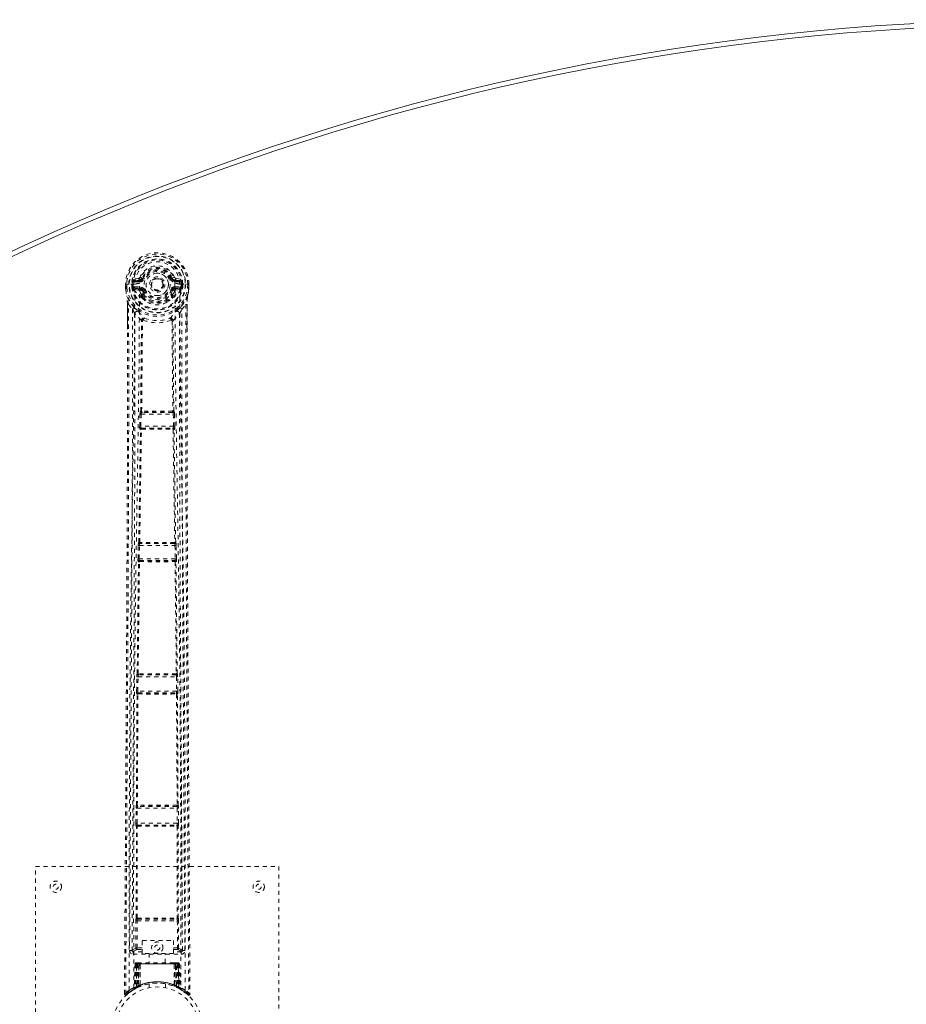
# Model space of a CAD drawing. Header units: inches. Extents: x 0.8 to 85.7, y 21.3 to 60.
# Tile 3 of 6: x 17.8 to 39.7, y 35.7 to 60. Entities that reach past the tile are written whole.
import ezdxf

# ---------------------------------------------------------------- set-up
doc = ezdxf.new("R2010")
doc.units = ezdxf.units.IN
doc.header["$MEASUREMENT"] = 0
doc.linetypes.add('SLD-Dashed', pattern=[0.075, 0.05, -0.025])
doc.linetypes.add('SLD-Solid', pattern=[0])

msp = doc.modelspace()

# ---------------------------------------------------------------- linework, layer by layer
at = {"color": 7, "linetype": 'SLD-Dashed', "lineweight": 0}
for p, q in [((20.45, 53.438), (20.451, 53.36)), ((20.454, 53.438), (20.45, 53.438)), ((20.451, 53.438), (20.452, 53.359)), ((20.507, 53.438), (20.454, 53.438)), ((20.48, 53.438), (20.48, 53.36)), ((20.53, 53.438), (20.507, 53.438)), ((20.676, 53.438), (20.53, 53.438)), ((20.602, 53.365), (20.601, 53.438)), ((20.636, 53.438), (20.631, 53.438)), ((20.631, 53.438), (20.631, 53.366)), ((20.637, 53.361), (20.636, 53.438)), ((20.773, 53.584), (20.654, 53.561)), ((20.676, 53.438), (20.676, 53.438)), ((20.685, 53.524), (20.801, 53.545)), ((20.685, 53.524), (20.685, 53.494)), ((20.801, 53.524), (20.685, 53.524)), ((20.801, 53.494), (20.685, 53.494)), ((20.801, 53.545), (20.801, 53.524)), ((20.801, 53.494), (20.801, 53.524)), ((20.861, 53.588), (20.883, 53.579)), ((21.386, 53.443), (21.386, 53.433)), ((21.386, 53.433), (21.386, 53.419)), ((21.577, 53.579), (21.599, 53.588)), ((21.653, 53.611), (21.599, 53.588)), ((21.599, 53.588), (21.602, 53.582)), ((21.659, 53.545), (21.775, 53.524)), ((21.659, 53.545), (21.659, 53.524)), ((21.775, 53.524), (21.659, 53.524)), ((21.659, 53.494), (21.659, 53.524)), ((21.775, 53.494), (21.659, 53.494)), ((21.805, 53.561), (21.686, 53.584)), ((21.775, 53.494), (21.775, 53.524)), ((21.784, 53.438), (21.784, 53.438)), ((21.784, 53.438), (21.952, 53.438)), ((21.823, 53.438), (21.829, 53.438)), ((21.823, 53.361), (21.823, 53.438)), ((21.823, 53.438), (21.823, 53.438)), ((21.828, 53.366), (21.829, 53.438)), ((21.858, 53.438), (21.858, 53.365)), ((21.952, 53.438), (22.005, 53.438)), ((21.979, 53.36), (21.98, 53.438)), ((22.009, 53.438), (22.005, 53.438)), ((22.007, 53.359), (22.008, 53.438)), ((22.009, 53.438), (22.009, 53.36)), ((20.451, 53.36), (20.451, 53.36)), ((20.452, 53.313), (20.452, 53.309)), ((20.631, 53.366), (20.602, 53.364)), ((20.602, 53.364), (20.602, 53.365)), ((20.632, 53.365), (20.637, 53.346)), ((20.637, 53.346), (20.637, 53.361)), ((20.643, 53.323), (20.646, 53.32)), ((20.646, 53.32), (20.656, 53.309)), ((20.772, 53.288), (20.656, 53.309)), ((20.672, 53.372), (20.672, 53.342)), ((20.672, 53.372), (20.801, 53.372)), ((20.801, 53.318), (20.672, 53.342)), ((20.672, 53.342), (20.801, 53.342)), ((20.801, 53.372), (20.801, 53.342)), ((20.801, 53.318), (20.801, 53.342)), ((20.843, 53.135), (20.843, 53.173)), ((20.856, 53.277), (20.844, 53.296)), ((20.883, 53.288), (20.856, 53.277)), ((20.856, 53.277), (20.897, 53.19)), ((20.867, 53.176), (20.867, 53.137)), ((21.563, 53.19), (21.604, 53.277)), ((21.604, 53.277), (21.577, 53.288)), ((21.593, 53.137), (21.593, 53.176)), ((21.616, 53.173), (21.66, 53.266)), ((21.616, 53.135), (21.616, 53.173)), ((21.659, 53.372), (21.659, 53.342)), ((21.659, 53.372), (21.788, 53.372)), ((21.788, 53.342), (21.659, 53.318)), ((21.659, 53.318), (21.659, 53.342)), ((21.659, 53.342), (21.788, 53.342)), ((21.688, 53.288), (21.804, 53.309)), ((21.788, 53.342), (21.788, 53.372)), ((21.814, 53.32), (21.804, 53.309)), ((21.804, 53.309), (21.804, 53.309)), ((21.804, 53.309), (21.804, 53.309)), ((21.814, 53.32), (21.816, 53.323)), ((21.814, 53.32), (21.814, 53.32)), ((21.828, 53.365), (21.822, 53.346)), ((21.822, 53.346), (21.823, 53.361)), ((21.828, 53.365), (21.824, 53.339)), ((21.858, 53.364), (21.828, 53.366)), ((21.858, 53.365), (21.858, 53.364)), ((22.008, 53.313), (22.008, 53.309)), ((22.009, 53.36), (22.009, 53.36)), ((20.483, 53.136), (20.48, 53.154)), ((20.494, 52.332), (20.494, 52.94)), ((20.523, 52.939), (20.62, 52.824)), ((20.86, 53.091), (20.848, 53.11)), ((21.612, 53.11), (21.6, 53.091)), ((21.84, 52.824), (21.936, 52.939)), ((21.966, 52.94), (21.966, 52.366)), ((20.822, 50.309), (20.842, 52.528)), ((20.838, 52.546), (20.838, 52.546)), ((20.846, 50.311), (20.866, 52.531)), ((20.866, 52.532), (20.866, 52.531)), ((21.594, 52.531), (21.594, 52.532)), ((21.594, 52.531), (21.614, 50.311)), ((21.637, 50.309), (21.617, 52.528)), ((21.621, 52.546), (21.621, 52.546)), ((20.805, 50.232), (20.807, 50.26)), ((20.818, 50.307), (20.822, 50.309)), ((20.848, 50.277), (20.852, 50.278)), ((21.612, 50.277), (20.848, 50.277)), ((21.608, 50.306), (21.608, 50.306)), ((21.608, 50.278), (21.612, 50.277)), ((21.641, 50.307), (21.637, 50.309)), ((21.655, 50.232), (21.653, 50.26)), ((20.797, 49.938), (20.805, 50.232)), ((20.827, 49.937), (20.835, 50.232)), ((20.835, 50.232), (21.625, 50.232)), ((21.625, 50.232), (21.633, 49.937)), ((21.663, 49.938), (21.655, 50.232)), ((20.816, 49.859), (20.805, 49.863)), ((21.633, 49.937), (20.827, 49.937)), ((20.846, 49.888), (20.835, 49.892)), ((20.835, 49.892), (21.624, 49.892)), ((21.624, 49.892), (21.614, 49.888)), ((21.615, 49.866), (21.615, 49.866)), ((21.643, 49.859), (21.654, 49.863)), ((20.756, 46.671), (20.763, 46.999)), ((20.773, 47.074), (20.775, 47.075)), ((20.786, 46.671), (20.793, 46.998)), ((20.793, 46.998), (21.667, 46.998)), ((20.803, 47.043), (20.805, 47.044)), ((21.657, 47.043), (20.803, 47.043)), ((21.655, 47.044), (21.657, 47.043)), ((21.667, 46.998), (21.674, 46.671)), ((21.687, 47.074), (21.684, 47.075)), ((21.704, 46.671), (21.696, 46.999)), ((21.674, 46.671), (20.786, 46.671)), ((20.798, 46.623), (20.792, 46.626)), ((20.792, 46.626), (21.668, 46.626)), ((21.668, 46.626), (21.661, 46.623)), ((20.736, 43.837), (20.768, 46.593)), ((20.759, 43.838), (20.791, 46.595)), ((20.768, 46.593), (20.762, 46.597)), ((21.669, 46.595), (21.701, 43.838)), ((21.691, 46.593), (21.698, 46.597)), ((21.723, 43.837), (21.691, 46.593)), ((20.722, 43.409), (20.727, 43.761)), ((20.735, 43.836), (20.736, 43.837)), ((20.751, 43.408), (20.757, 43.761)), ((20.757, 43.761), (21.703, 43.761)), ((20.765, 43.806), (20.766, 43.806)), ((21.695, 43.806), (20.765, 43.806)), ((20.771, 43.807), (20.771, 43.807)), ((21.689, 43.807), (21.689, 43.807)), ((21.693, 43.806), (21.695, 43.806)), ((21.703, 43.761), (21.708, 43.408)), ((21.725, 43.836), (21.723, 43.837)), ((21.738, 43.409), (21.733, 43.761)), ((20.717, 40.596), (20.732, 43.331)), ((20.732, 43.331), (20.728, 43.334)), ((20.739, 40.597), (20.754, 43.333)), ((21.708, 43.408), (20.751, 43.408)), ((20.762, 43.361), (20.757, 43.363)), ((20.757, 43.363), (21.702, 43.363)), ((20.766, 43.361), (20.766, 43.361)), ((21.694, 43.361), (21.694, 43.361)), ((21.702, 43.363), (21.698, 43.361)), ((21.705, 43.333), (21.721, 40.597)), ((21.727, 43.331), (21.732, 43.334)), ((21.742, 40.596), (21.727, 43.331)), ((20.716, 40.595), (20.717, 40.596)), ((20.745, 40.565), (20.747, 40.565)), ((21.714, 40.565), (20.745, 40.565)), ((20.751, 40.566), (20.751, 40.566)), ((21.708, 40.566), (21.708, 40.566)), ((21.713, 40.565), (21.714, 40.565)), ((21.744, 40.595), (21.742, 40.596)), ((20.705, 40.149), (20.708, 40.52)), ((20.735, 40.149), (20.737, 40.52)), ((20.737, 40.52), (21.722, 40.52)), ((21.722, 40.52), (21.725, 40.149)), ((21.755, 40.149), (21.752, 40.52)), ((20.716, 40.073), (20.712, 40.074)), ((20.714, 37.816), (20.716, 40.073)), ((21.725, 40.149), (20.735, 40.149)), ((20.736, 37.817), (20.737, 40.073)), ((20.746, 40.102), (20.742, 40.104)), ((20.742, 40.104), (21.718, 40.104)), ((20.75, 40.102), (20.749, 40.102)), ((21.71, 40.102), (21.71, 40.102)), ((21.718, 40.104), (21.714, 40.102)), ((21.722, 40.073), (21.724, 37.817)), ((21.744, 40.073), (21.748, 40.074)), ((21.746, 37.816), (21.744, 40.073)), ((18.23, 39.084), (24.23, 39.084)), ((18.23, 31.084), (18.23, 39.084)), ((24.23, 39.084), (24.23, 31.084)), ((20.703, 37.081), (20.705, 37.741)), ((20.713, 37.816), (20.714, 37.816)), ((20.733, 37.081), (20.735, 37.741)), ((20.735, 37.741), (21.725, 37.741)), ((20.743, 37.786), (20.743, 37.786)), ((20.743, 37.786), (21.717, 37.786)), ((21.716, 37.786), (21.717, 37.786)), ((21.725, 37.741), (21.727, 37.081)), ((21.746, 37.816), (21.746, 37.816)), ((21.756, 37.081), (21.755, 37.741)), ((20.862, 37.256), (21.631, 37.256)), ((20.862, 36.942), (20.862, 37.256)), ((21.631, 37.256), (21.631, 36.942)), ((20.549, 37.009), (20.609, 37.009)), ((20.609, 37.009), (20.611, 36.998)), ((20.61, 37.013), (20.61, 37.011)), ((20.61, 37.008), (20.611, 36.998)), ((20.639, 36.979), (20.639, 36.919)), ((20.862, 36.979), (20.639, 36.979)), ((20.639, 36.919), (21.82, 36.919)), ((20.731, 37.036), (20.862, 37.036)), ((20.862, 37.081), (20.733, 37.081)), ((21.631, 36.942), (20.862, 36.942)), ((21.035, 36.942), (21.035, 36.709)), ((21.425, 36.709), (21.425, 36.942)), ((21.631, 37.081), (21.727, 37.081)), ((21.631, 37.036), (21.728, 37.036)), ((21.82, 36.979), (21.631, 36.979)), ((21.82, 36.919), (21.82, 36.979)), ((21.848, 36.998), (21.85, 37.009)), ((21.848, 36.998), (21.849, 37.008)), ((21.85, 37.011), (21.85, 37.013)), ((21.85, 37.009), (21.91, 37.009)), ((20.683, 36.68), (20.662, 36.074)), ((20.696, 36.68), (20.676, 36.083)), ((20.696, 36.68), (20.683, 36.68)), ((20.683, 36.68), (20.722, 36.68)), ((20.715, 36.68), (20.694, 36.093)), ((20.715, 36.684), (20.695, 36.09)), ((20.782, 36.68), (20.715, 36.68)), ((20.721, 36.123), (20.722, 36.68)), ((20.722, 36.68), (21.738, 36.68)), ((20.736, 36.709), (20.726, 36.709)), ((20.736, 36.68), (20.735, 36.13)), ((21.724, 36.68), (20.736, 36.68)), ((20.799, 36.709), (20.745, 36.709)), ((20.754, 36.68), (20.754, 36.138)), ((20.754, 36.68), (21.706, 36.68)), ((20.763, 36.129), (20.782, 36.68)), ((20.783, 36.68), (20.764, 36.129)), ((20.782, 36.68), (20.783, 36.68)), ((20.805, 36.156), (20.81, 36.68)), ((20.813, 36.68), (20.809, 36.159)), ((20.813, 36.68), (20.81, 36.68)), ((20.82, 36.709), (20.813, 36.709)), ((21.646, 36.68), (20.813, 36.68)), ((21.639, 36.709), (20.821, 36.709)), ((21.647, 36.709), (21.64, 36.709)), ((21.651, 36.159), (21.646, 36.68)), ((21.649, 36.68), (21.646, 36.68)), ((21.649, 36.68), (21.655, 36.156)), ((21.715, 36.709), (21.661, 36.709)), ((21.696, 36.129), (21.677, 36.68)), ((21.677, 36.68), (21.678, 36.68)), ((21.678, 36.68), (21.697, 36.129)), ((21.745, 36.68), (21.678, 36.68)), ((21.706, 36.138), (21.706, 36.68)), ((21.733, 36.709), (21.724, 36.709)), ((21.724, 36.68), (21.725, 36.13)), ((21.724, 36.68), (21.763, 36.68)), ((21.738, 36.68), (21.738, 36.123)), ((21.765, 36.09), (21.744, 36.684)), ((21.745, 36.68), (21.765, 36.093)), ((21.763, 36.68), (21.784, 36.083)), ((21.777, 36.68), (21.763, 36.68)), ((21.777, 36.68), (21.798, 36.074)), ((21.03, 36.192), (21.03, 36.095)), ((21.43, 36.095), (21.43, 36.192)), ((20.423, 35.943), (20.453, 35.942)), ((20.577, 36.003), (20.473, 35.92)), ((20.562, 35.993), (20.581, 36.008)), ((20.686, 36.071), (20.583, 36.008)), ((20.647, 36.05), (20.661, 36.058)), ((20.662, 36.074), (20.676, 36.083)), ((20.679, 36.068), (20.746, 36.103)), ((20.694, 36.093), (20.763, 36.129)), ((20.734, 36.097), (20.721, 36.123)), ((20.746, 36.103), (20.747, 36.103)), ((20.749, 36.104), (20.747, 36.103)), ((20.766, 36.112), (20.754, 36.138)), ((20.764, 36.129), (20.763, 36.129)), ((20.795, 36.123), (20.764, 36.109)), ((20.805, 36.156), (20.809, 36.159)), ((21.647, 36.132), (21.653, 36.13)), ((21.651, 36.159), (21.655, 36.156)), ((21.706, 36.138), (21.694, 36.112)), ((21.697, 36.129), (21.696, 36.129)), ((21.697, 36.129), (21.765, 36.093)), ((21.711, 36.104), (21.712, 36.103)), ((21.713, 36.103), (21.714, 36.103)), ((21.714, 36.103), (21.781, 36.068)), ((21.723, 36.098), (21.726, 36.097)), ((21.784, 36.083), (21.798, 36.074)), ((21.793, 36.062), (21.806, 36.054)), ((21.799, 36.058), (21.812, 36.05))]:
    msp.add_line(p, q, dxfattribs=at)
at = {"color": 7, "linetype": 'SLD-Dashed', "lineweight": 0, "flags": 128}
for points in [[(21.667, 53.455), (21.66, 53.535), (21.636, 53.612), (21.595, 53.682), (21.539, 53.744), (21.472, 53.793), (21.396, 53.83), (21.315, 53.852), (21.23, 53.859), (21.145, 53.852), (21.063, 53.83), (20.987, 53.793), (20.92, 53.744), (20.865, 53.682), (20.824, 53.612), (20.799, 53.535), (20.793, 53.455)], [(20.45, 53.438), (20.45, 53.438), (20.451, 53.438), (20.453, 53.438), (20.457, 53.438), (20.462, 53.438), (20.467, 53.438), (20.473, 53.438), (20.48, 53.438)], [(20.542, 36.036), (20.539, 38.479), (20.543, 40.921), (20.557, 43.361), (20.583, 45.8), (20.611, 47.713), (20.641, 49.625), (20.666, 51.533), (20.676, 53.438)], [(20.685, 53.494), (20.661, 53.499), (20.642, 53.512)], [(20.651, 36.092), (20.648, 38.529), (20.653, 40.966), (20.668, 43.401), (20.696, 45.833), (20.726, 47.743), (20.757, 49.65), (20.784, 51.554), (20.793, 53.455)], [(20.911, 53.567), (20.905, 53.57), (20.9, 53.572), (20.896, 53.574), (20.892, 53.575), (20.888, 53.577), (20.885, 53.578), (20.884, 53.579), (20.883, 53.579)], [(21.549, 53.567), (21.554, 53.57), (21.559, 53.572), (21.564, 53.574), (21.568, 53.575), (21.572, 53.577), (21.574, 53.578), (21.576, 53.579), (21.577, 53.579)], [(21.667, 53.455), (21.676, 51.52), (21.703, 49.58), (21.736, 47.638), (21.765, 45.694), (21.788, 43.748), (21.806, 41.198), (21.811, 38.646), (21.809, 36.092)], [(21.818, 53.512), (21.798, 53.499), (21.775, 53.494)], [(21.918, 36.036), (21.92, 38.479), (21.916, 40.921), (21.902, 43.361), (21.877, 45.8), (21.849, 47.713), (21.819, 49.625), (21.794, 51.533), (21.784, 53.438)], [(21.98, 53.438), (21.986, 53.438), (21.992, 53.438), (21.998, 53.438), (22.003, 53.438), (22.006, 53.438), (22.009, 53.438), (22.01, 53.438), (22.009, 53.438)], [(20.48, 53.36), (20.474, 53.36), (20.468, 53.36), (20.462, 53.36), (20.458, 53.36), (20.454, 53.36), (20.452, 53.36), (20.45, 53.36), (20.451, 53.36)], [(20.48, 53.36), (20.479, 53.356), (20.471, 53.344), (20.469, 53.34), (20.468, 53.335), (20.467, 53.33), (20.466, 53.329), (20.465, 53.327), (20.461, 53.326), (20.458, 53.325), (20.457, 53.324), (20.456, 53.322), (20.455, 53.318), (20.454, 53.31), (20.454, 53.308), (20.453, 53.308), (20.453, 53.308), (20.452, 53.309)], [(20.452, 53.313), (20.464, 53.225), (20.48, 53.154)], [(20.452, 53.309), (20.465, 53.217), (20.481, 53.143)], [(20.632, 53.365), (20.632, 53.366), (20.631, 53.366)], [(20.637, 53.361), (20.654, 53.37), (20.672, 53.372)], [(20.799, 53.266), (20.786, 53.283), (20.772, 53.288)], [(20.843, 53.173), (20.821, 53.215), (20.799, 53.266)], [(20.911, 53.299), (20.905, 53.297), (20.9, 53.295), (20.896, 53.293), (20.892, 53.291), (20.888, 53.29), (20.885, 53.289), (20.884, 53.288), (20.883, 53.288)], [(21.549, 53.299), (21.554, 53.297), (21.559, 53.295), (21.564, 53.293), (21.568, 53.291), (21.572, 53.29), (21.574, 53.289), (21.576, 53.288), (21.577, 53.288)], [(21.66, 53.266), (21.674, 53.283), (21.688, 53.288)], [(21.788, 53.372), (21.806, 53.37), (21.823, 53.361)], [(21.828, 53.366), (21.828, 53.366), (21.828, 53.365)], [(21.978, 53.143), (21.994, 53.217), (22.008, 53.309)], [(21.979, 53.36), (21.985, 53.36), (21.992, 53.36), (21.997, 53.36), (22.002, 53.36), (22.006, 53.36), (22.008, 53.36), (22.009, 53.36), (22.009, 53.36)], [(22.008, 53.309), (22.007, 53.307), (22.006, 53.307), (22.006, 53.308), (22.005, 53.309), (22.004, 53.318), (22.004, 53.322), (22.003, 53.323), (22.001, 53.324), (21.998, 53.325), (21.996, 53.326), (21.994, 53.327), (21.993, 53.329), (21.992, 53.335), (21.991, 53.34), (21.989, 53.344), (21.983, 53.352), (21.981, 53.356), (21.979, 53.36)], [(22.008, 53.313), (21.995, 53.225), (21.98, 53.154)], [(20.453, 35.942), (20.458, 36.878), (20.464, 37.85), (20.471, 38.858), (20.475, 39.627), (20.476, 39.729), (20.477, 39.832), (20.477, 39.934), (20.478, 40.038), (20.478, 40.141), (20.479, 40.265), (20.482, 40.632), (20.484, 40.967), (20.485, 41.271), (20.487, 41.542), (20.49, 42.05), (20.493, 42.494), (20.497, 43.152), (20.501, 43.751), (20.504, 44.293), (20.507, 44.901), (20.511, 45.521), (20.516, 46.719), (20.522, 47.995), (20.525, 49.227), (20.527, 50.468), (20.527, 51.718), (20.523, 52.939)], [(20.48, 53.154), (20.48, 53.148), (20.481, 53.143)], [(20.662, 52.865), (20.562, 52.988), (20.481, 53.143)], [(20.494, 52.94), (20.493, 52.94), (20.495, 52.94), (20.497, 52.94), (20.501, 52.939), (20.505, 52.939), (20.51, 52.939), (20.516, 52.939), (20.523, 52.939)], [(20.495, 52.94), (20.496, 52.662), (20.497, 52.422), (20.497, 52.332)], [(20.848, 53.11), (20.847, 53.111), (20.843, 53.135)], [(20.86, 53.091), (20.938, 53.025), (20.991, 52.996)], [(21.469, 52.996), (21.522, 53.025), (21.6, 53.091)], [(21.616, 53.135), (21.612, 53.111), (21.612, 53.11)], [(21.978, 53.143), (21.898, 52.988), (21.798, 52.865)], [(21.936, 52.939), (21.933, 51.603), (21.932, 50.25), (21.935, 48.871), (21.94, 47.546), (21.946, 46.179), (21.953, 44.814), (21.96, 43.513), (21.967, 42.359), (21.972, 41.554), (21.981, 40.228), (21.988, 39.086), (21.994, 37.996), (22.001, 36.948), (22.007, 35.942)], [(21.966, 52.94), (21.966, 52.94), (21.965, 52.94), (21.962, 52.94), (21.959, 52.939), (21.955, 52.939), (21.949, 52.939), (21.943, 52.939), (21.936, 52.939)], [(21.962, 52.366), (21.963, 52.609), (21.964, 52.94)], [(21.974, 53.11), (21.97, 53.056), (21.966, 52.94)], [(21.98, 53.154), (21.977, 53.134), (21.974, 53.11)], [(21.978, 53.143), (21.98, 53.148), (21.98, 53.154)], [(20.62, 52.824), (20.621, 52.066), (20.621, 51.272), (20.621, 50.442), (20.619, 49.575), (20.616, 48.724), (20.614, 48.007), (20.611, 47.321), (20.607, 46.586), (20.603, 45.799), (20.601, 45.558), (20.6, 45.313), (20.599, 45.062), (20.597, 44.844), (20.596, 44.668), (20.595, 44.483), (20.594, 44.289), (20.593, 44.086), (20.59, 43.677), (20.588, 43.236), (20.585, 42.764), (20.584, 42.672), (20.584, 42.648), (20.584, 42.632), (20.584, 42.608), (20.584, 42.579), (20.583, 42.544), (20.583, 42.502), (20.582, 42.356), (20.581, 42.162), (20.58, 41.962), (20.578, 41.727), (20.577, 41.459), (20.576, 41.344), (20.575, 41.225), (20.574, 41.1), (20.574, 40.97), (20.573, 40.887), (20.572, 40.807), (20.567, 39.972), (20.562, 39.167), (20.558, 38.405), (20.553, 37.686), (20.549, 37.009)], [(20.679, 52.713), (20.676, 48.787), (20.657, 44.861), (20.633, 40.935), (20.609, 37.009)], [(20.838, 52.546), (20.753, 52.625), (20.679, 52.713)], [(20.757, 52.777), (20.767, 52.768), (20.772, 52.762)], [(21.621, 52.546), (21.706, 52.625), (21.78, 52.713)], [(21.702, 52.777), (21.693, 52.768), (21.687, 52.762)], [(21.85, 37.009), (21.826, 40.935), (21.802, 44.861), (21.783, 48.787), (21.78, 52.713)], [(21.91, 37.009), (21.907, 37.62), (21.903, 38.267), (21.899, 38.949), (21.894, 39.667), (21.89, 40.409), (21.889, 40.508), (21.888, 40.609), (21.888, 40.71), (21.887, 40.811), (21.886, 40.913), (21.886, 41.041), (21.883, 41.427), (21.881, 41.769), (21.879, 42.07), (21.878, 42.328), (21.877, 42.47), (21.876, 42.595), (21.875, 42.703), (21.875, 42.794), (21.874, 42.868), (21.874, 42.924), (21.873, 43.055), (21.872, 43.23), (21.869, 43.752), (21.866, 44.233), (21.864, 44.463), (21.863, 44.683), (21.862, 44.892), (21.86, 45.152), (21.859, 45.414), (21.858, 45.67), (21.856, 45.919), (21.85, 47.038), (21.845, 48.228), (21.841, 49.368), (21.839, 50.523), (21.838, 51.686), (21.84, 52.824)], [(20.886, 52.552), (20.881, 52.561), (20.875, 52.569), (20.867, 52.573), (20.859, 52.574), (20.851, 52.572), (20.845, 52.565), (20.84, 52.557), (20.838, 52.546)], [(21.621, 52.546), (21.619, 52.557), (21.615, 52.565), (21.608, 52.572), (21.601, 52.574), (21.592, 52.573), (21.585, 52.569), (21.578, 52.561), (21.574, 52.552)], [(20.423, 35.943), (20.449, 40.192), (20.475, 44.442), (20.494, 48.691), (20.494, 52.332)], [(21.966, 52.366), (21.966, 48.691), (21.985, 44.442), (22.011, 40.192), (22.037, 35.943)], [(20.846, 50.311), (20.839, 50.307), (20.835, 50.303), (20.833, 50.297), (20.833, 50.291), (20.835, 50.286), (20.839, 50.282), (20.845, 50.279), (20.852, 50.278)], [(20.846, 50.311), (20.848, 50.308), (20.85, 50.306), (20.851, 50.306), (20.852, 50.306)], [(21.608, 50.278), (21.615, 50.279), (21.621, 50.282), (21.625, 50.286), (21.627, 50.291), (21.627, 50.297), (21.625, 50.303), (21.62, 50.307), (21.614, 50.311)], [(21.608, 50.306), (21.609, 50.306), (21.61, 50.306), (21.612, 50.308), (21.614, 50.311)], [(20.805, 50.232), (20.808, 50.232), (20.815, 50.232), (20.825, 50.232), (20.835, 50.232)], [(21.625, 50.232), (21.635, 50.232), (21.645, 50.232), (21.651, 50.232), (21.655, 50.232)], [(20.775, 47.075), (20.796, 48.468), (20.816, 49.859)], [(20.797, 49.938), (20.798, 49.938), (20.8, 49.938), (20.803, 49.938), (20.807, 49.938), (20.811, 49.938), (20.816, 49.937), (20.821, 49.937), (20.827, 49.937)], [(20.798, 47.076), (20.819, 48.47), (20.84, 49.862)], [(20.846, 49.888), (20.84, 49.888), (20.835, 49.885), (20.831, 49.882), (20.829, 49.878), (20.829, 49.873), (20.831, 49.869), (20.834, 49.865), (20.84, 49.862)], [(20.845, 49.866), (20.844, 49.866), (20.843, 49.865), (20.842, 49.864), (20.84, 49.862)], [(21.62, 49.862), (21.625, 49.865), (21.629, 49.869), (21.631, 49.873), (21.631, 49.878), (21.629, 49.882), (21.625, 49.885), (21.62, 49.888), (21.614, 49.888)], [(21.62, 49.862), (21.641, 48.47), (21.662, 47.076)], [(21.633, 49.937), (21.638, 49.937), (21.643, 49.937), (21.648, 49.938), (21.653, 49.938), (21.656, 49.938), (21.659, 49.938), (21.661, 49.938), (21.663, 49.938)], [(21.684, 47.075), (21.664, 48.468), (21.643, 49.859)], [(20.763, 46.999), (20.766, 46.999), (20.773, 46.999), (20.783, 46.998), (20.793, 46.998)], [(20.764, 47.018), (20.764, 47.013), (20.765, 46.999)], [(20.798, 47.076), (20.792, 47.073), (20.787, 47.068), (20.785, 47.063), (20.785, 47.057), (20.787, 47.052), (20.792, 47.048), (20.798, 47.045), (20.805, 47.044)], [(21.655, 47.044), (21.662, 47.045), (21.668, 47.048), (21.672, 47.052), (21.674, 47.057), (21.674, 47.063), (21.672, 47.068), (21.668, 47.073), (21.662, 47.076)], [(21.656, 47.071), (21.657, 47.072), (21.658, 47.072), (21.659, 47.073), (21.662, 47.076)], [(21.667, 46.998), (21.677, 46.998), (21.687, 46.999), (21.693, 46.999), (21.696, 46.999)], [(21.694, 46.999), (21.696, 47.013), (21.695, 47.018)], [(20.756, 46.671), (20.757, 46.671), (20.759, 46.671), (20.762, 46.671), (20.766, 46.671), (20.77, 46.671), (20.775, 46.671), (20.78, 46.671), (20.786, 46.671)], [(20.798, 46.623), (20.792, 46.622), (20.786, 46.62), (20.782, 46.616), (20.78, 46.612), (20.78, 46.607), (20.782, 46.602), (20.786, 46.598), (20.791, 46.595)], [(21.669, 46.595), (21.674, 46.598), (21.678, 46.602), (21.68, 46.607), (21.68, 46.612), (21.677, 46.616), (21.673, 46.62), (21.668, 46.622), (21.661, 46.623)], [(21.674, 46.671), (21.679, 46.671), (21.685, 46.671), (21.69, 46.671), (21.694, 46.671), (21.698, 46.671), (21.701, 46.671), (21.703, 46.671), (21.704, 46.671)], [(20.796, 46.6), (20.795, 46.599), (20.794, 46.599), (20.793, 46.598), (20.791, 46.595)], [(20.728, 43.78), (20.727, 43.775), (20.729, 43.761)], [(20.727, 43.761), (20.73, 43.761), (20.736, 43.761), (20.746, 43.761), (20.757, 43.761)], [(20.759, 43.838), (20.753, 43.835), (20.748, 43.83), (20.746, 43.825), (20.746, 43.819), (20.749, 43.814), (20.753, 43.81), (20.759, 43.807), (20.766, 43.806)], [(20.759, 43.838), (20.761, 43.835), (20.762, 43.834), (20.763, 43.833), (20.764, 43.833)], [(21.693, 43.806), (21.7, 43.807), (21.706, 43.81), (21.711, 43.814), (21.713, 43.819), (21.713, 43.825), (21.711, 43.83), (21.707, 43.835), (21.701, 43.838)], [(21.695, 43.833), (21.696, 43.833), (21.697, 43.834), (21.699, 43.835), (21.701, 43.838)], [(21.703, 43.761), (21.713, 43.761), (21.723, 43.761), (21.73, 43.761), (21.733, 43.761)], [(21.731, 43.761), (21.732, 43.775), (21.732, 43.78)], [(20.722, 43.409), (20.723, 43.409), (20.725, 43.408), (20.728, 43.408), (20.731, 43.408), (20.736, 43.408), (20.741, 43.408), (20.746, 43.408), (20.751, 43.408)], [(20.762, 43.361), (20.756, 43.36), (20.75, 43.358), (20.746, 43.354), (20.743, 43.35), (20.743, 43.345), (20.745, 43.34), (20.749, 43.336), (20.754, 43.333)], [(20.759, 43.337), (20.759, 43.337), (20.758, 43.337), (20.756, 43.336), (20.754, 43.333)], [(21.705, 43.333), (21.711, 43.336), (21.715, 43.34), (21.716, 43.345), (21.716, 43.35), (21.714, 43.354), (21.71, 43.358), (21.704, 43.36), (21.698, 43.361)], [(21.705, 43.333), (21.703, 43.336), (21.702, 43.337), (21.701, 43.337), (21.7, 43.337)], [(21.708, 43.408), (21.714, 43.408), (21.719, 43.408), (21.724, 43.408), (21.728, 43.408), (21.732, 43.408), (21.735, 43.408), (21.737, 43.409), (21.738, 43.409)], [(21.847, 37.579), (21.844, 38.022), (21.841, 38.593), (21.838, 39.124), (21.835, 39.617), (21.832, 40.063), (21.829, 40.471), (21.827, 40.841), (21.825, 41.173), (21.822, 41.628), (21.82, 41.925)], [(20.739, 40.597), (20.733, 40.593), (20.729, 40.589), (20.727, 40.583), (20.727, 40.578), (20.73, 40.573), (20.734, 40.569), (20.74, 40.566), (20.747, 40.565)], [(20.739, 40.597), (20.741, 40.593), (20.743, 40.592), (20.744, 40.592), (20.745, 40.592)], [(21.713, 40.565), (21.719, 40.566), (21.725, 40.569), (21.73, 40.573), (21.732, 40.578), (21.732, 40.583), (21.731, 40.589), (21.727, 40.593), (21.721, 40.597)], [(21.715, 40.592), (21.716, 40.592), (21.717, 40.592), (21.718, 40.593), (21.721, 40.597)], [(20.708, 40.536), (20.708, 40.532), (20.71, 40.52)], [(20.708, 40.52), (20.711, 40.52), (20.717, 40.52), (20.727, 40.52), (20.737, 40.52)], [(21.722, 40.52), (21.733, 40.52), (21.742, 40.52), (21.749, 40.52), (21.752, 40.52)], [(21.75, 40.52), (21.751, 40.532), (21.751, 40.536)], [(20.705, 40.149), (20.706, 40.149), (20.708, 40.149), (20.711, 40.149), (20.715, 40.149), (20.719, 40.149), (20.724, 40.149), (20.729, 40.149), (20.735, 40.149)], [(20.746, 40.102), (20.739, 40.101), (20.733, 40.099), (20.729, 40.095), (20.727, 40.091), (20.727, 40.086), (20.728, 40.081), (20.732, 40.077), (20.737, 40.073)], [(20.743, 40.078), (20.742, 40.078), (20.741, 40.078), (20.74, 40.077), (20.737, 40.073)], [(21.722, 40.073), (21.728, 40.077), (21.731, 40.081), (21.733, 40.086), (21.733, 40.091), (21.73, 40.095), (21.726, 40.099), (21.72, 40.101), (21.714, 40.102)], [(21.722, 40.073), (21.72, 40.077), (21.718, 40.078), (21.718, 40.078), (21.717, 40.078)], [(21.725, 40.149), (21.73, 40.149), (21.736, 40.149), (21.741, 40.149), (21.745, 40.149), (21.749, 40.149), (21.752, 40.149), (21.754, 40.149), (21.755, 40.149)], [(20.705, 37.741), (20.706, 37.741), (20.708, 37.741), (20.711, 37.741), (20.715, 37.741), (20.719, 37.741), (20.724, 37.741), (20.729, 37.741), (20.735, 37.741)], [(20.736, 37.817), (20.73, 37.813), (20.726, 37.808), (20.724, 37.803), (20.724, 37.798), (20.726, 37.793), (20.731, 37.789), (20.737, 37.787), (20.743, 37.786)], [(20.736, 37.817), (20.738, 37.813), (20.739, 37.812), (20.74, 37.812), (20.741, 37.812)], [(20.741, 37.812), (20.983, 37.812), (21.23, 37.812), (21.476, 37.812), (21.718, 37.812)], [(20.748, 37.786), (20.865, 37.786), (20.984, 37.786), (21.104, 37.786), (21.223, 37.786), (21.333, 37.786), (21.443, 37.786), (21.549, 37.786), (21.631, 37.786), (21.712, 37.786)], [(21.716, 37.786), (21.723, 37.787), (21.729, 37.789), (21.733, 37.793), (21.735, 37.798), (21.736, 37.803), (21.734, 37.809), (21.73, 37.813), (21.724, 37.817)], [(21.725, 37.741), (21.735, 37.741), (21.745, 37.741), (21.752, 37.741), (21.755, 37.741)], [(20.609, 37.009), (20.632, 37.037), (20.702, 37.066)], [(20.639, 36.979), (20.662, 37.007), (20.731, 37.036)], [(20.703, 37.081), (20.707, 37.081), (20.713, 37.081), (20.722, 37.081), (20.733, 37.081)], [(21.756, 37.081), (21.753, 37.081), (21.746, 37.081), (21.737, 37.081), (21.727, 37.081)], [(21.728, 37.036), (21.797, 37.007), (21.82, 36.979)], [(21.85, 37.009), (21.827, 37.037), (21.758, 37.066)], [(20.736, 36.68), (20.721, 36.68), (20.709, 36.68), (20.7, 36.68), (20.696, 36.68)], [(20.715, 36.68), (20.715, 36.68), (20.717, 36.68), (20.72, 36.68), (20.725, 36.68), (20.731, 36.68), (20.738, 36.68), (20.746, 36.68), (20.754, 36.68)], [(20.81, 36.68), (20.8, 36.68), (20.792, 36.68), (20.786, 36.68), (20.783, 36.68)], [(20.81, 36.68), (20.811, 36.686), (20.811, 36.692), (20.812, 36.697), (20.813, 36.701), (20.815, 36.705), (20.816, 36.707), (20.818, 36.709), (20.82, 36.709)], [(21.64, 36.709), (21.643, 36.707), (21.646, 36.701), (21.649, 36.691), (21.649, 36.68)], [(21.677, 36.68), (21.674, 36.68), (21.668, 36.68), (21.659, 36.68), (21.649, 36.68)], [(21.706, 36.68), (21.714, 36.68), (21.721, 36.68), (21.728, 36.68), (21.734, 36.68), (21.739, 36.68), (21.743, 36.68), (21.745, 36.68), (21.745, 36.68)], [(21.737, 36.707), (21.737, 36.707), (21.738, 36.701), (21.738, 36.692), (21.738, 36.68)], [(21.738, 36.68), (21.753, 36.68), (21.766, 36.68), (21.77, 36.68), (21.774, 36.68), (21.777, 36.68)], [(20.718, 36.089), (20.726, 36.094), (20.733, 36.099)], [(20.807, 36.13), (20.808, 36.131), (20.809, 36.132), (20.809, 36.135), (20.809, 36.138), (20.809, 36.142), (20.808, 36.147), (20.807, 36.151), (20.805, 36.156)], [(21.653, 36.13), (21.652, 36.131), (21.651, 36.132), (21.65, 36.135), (21.65, 36.138), (21.651, 36.142), (21.652, 36.147), (21.653, 36.151), (21.655, 36.156)], [(21.812, 36.05), (21.811, 36.051), (21.81, 36.051)], [(21.988, 35.923), (21.995, 35.919), (22.003, 35.916), (22.012, 35.916), (22.02, 35.917), (22.027, 35.921), (22.032, 35.926), (22.035, 35.933), (22.036, 35.94)], [(22.037, 35.943), (22.036, 35.943), (22.035, 35.943), (22.028, 35.942), (22.018, 35.942), (22.013, 35.943), (22.007, 35.942)]]:
    msp.add_lwpolyline(points, dxfattribs=at)
at = {"color": 7, "linetype": 'SLD-Dashed', "lineweight": 0}
for centre, radius in [((21.23, 53.433), 0.7), ((21.23, 53.433), 0.69), ((21.23, 53.433), 0.623), ((21.23, 53.433), 0.32), ((21.23, 53.433), 0.275), ((21.23, 53.433), 0.188), ((21.23, 53.433), 0.156), ((21.23, 53.433), 0.142), ((21.23, 53.433), 0.139), ((21.23, 53.433), 0.138), ((18.73, 38.584), 0.14), ((18.73, 38.584), 0.0625), ((23.73, 38.584), 0.14), ((23.73, 38.584), 0.0625), ((21.23, 37.084), 0.14), ((21.23, 37.084), 0.0625), ((21.23, 35.084), 1.125), ((21.23, 35.084), 1.03)]:
    msp.add_circle(centre, radius, dxfattribs=at)
at = {"color": 7, "linetype": 'SLD-Solid', "lineweight": 15}
for radius, start, end in [(60, 45, 135), (59.882, 45.11301, 134.88699), (59.882, 45.11301, 134.88699)]:
    msp.add_arc((43.23, -0.041), radius, start, end, dxfattribs=at)
at = {"color": 7, "linetype": 'SLD-Dashed', "lineweight": 0}
for centre, radius, start, end in [((21.23, 53.433), 0.78, 0.3208, 179.6784), ((21.23, 53.433), 0.78, 0, 179.6863), ((21.23, 53.433), 0.75, 0.321, 179.679), ((21.23, 53.433), 0.629, 0.4095, 179.586), ((21.23, 53.433), 0.599, 0.4095, 179.5861), ((21.23, 53.438), 0.554, 0.0503, 179.9568), ((21.23, 53.433), 0.459, 22.774, 157.226), ((21.23, 53.433), 0.4, 22.774, 157.226), ((21.23, 53.433), 0.376, 22.774, 157.226), ((21.23, 53.433), 0.346, 22.7739, 157.2261), ((21.23, 53.433), 0.275, 90.0001, 269.9999), ((21.23, 53.433), 0.275, 270.0001, 89.9999), ((21.23, 53.433), 0.593, 172.3909, 179.5868), ((20.846, 53.485), 0.206, 158.3407, 172.3429), ((20.684, 53.554), 0.0299, 167.8922, 271.9518), ((20.791, 53.067), 0.389, 89.6789, 107.1666), ((20.802, 53.575), 0.0301, 162.3784, 268.5501), ((20.764, 53.629), 0.0456, 281.3999, 337.4231), ((20.795, 53.616), 0.0714, 274.7326, 337.1555), ((20.801, 53.613), 0.089, 270, 337.226), ((20.801, 53.613), 0.119, 270.0003, 337.2273), ((18.847, 48.867), 5.133, 66.8956, 67.5579), ((21.659, 53.613), 0.119, 202.7752, 269.9984), ((21.659, 53.613), 0.089, 202.774, 270), ((21.665, 53.616), 0.0716, 208.95, 265.1665), ((21.696, 53.629), 0.0457, 202.6602, 258.5168), ((21.658, 53.575), 0.0301, 271.4471, 17.6289), ((21.674, 53.097), 0.358, 72.1181, 91.0919), ((21.776, 53.554), 0.0299, 268.0482, 12.1078), ((21.614, 53.485), 0.206, 7.6578, 21.6586), ((21.23, 53.433), 0.593, 0.4056, 7.6091), ((21.27, 53.355), 0.819, 179.6443, 182.9252), ((20.887, 53.348), 0.436, 178.3438, 185.6042), ((21.23, 53.433), 0.788, 189.1184, 350.8816), ((21.23, 53.433), 0.753, 185.5814, 354.4205), ((21.23, 53.433), 0.632, 186.298, 353.702), ((21.23, 53.433), 0.602, 186.4998, 349.3934), ((20.712, 53.353), 0.0745, 185.4268, 203.3802), ((20.671, 53.312), 0.0305, 89.0091, 157.7965), ((21.093, 53.524), 0.491, 204.672, 241.7208), ((21.033, 53.526), 0.435, 209.8482, 244.1927), ((20.802, 53.288), 0.0299, 91.1017, 179.1153), ((20.83, 53.26), 0.031, 31.7497, 170.0628), ((20.801, 53.253), 0.119, 22.7739, 89.9994), ((20.801, 53.253), 0.089, 22.774, 90), ((20.8, 53.263), 0.0543, 36.2287, 89.3753), ((20.874, 53.17), 0.0305, 40.9402, 174.0444), ((20.864, 53.102), 0.0743, 88.1512, 106.3023), ((20.9, 53.143), 0.0463, 93.6948, 135.7266), ((21.23, 53.444), 0.451, 216.3984, 323.6018), ((21.23, 53.433), 0.376, 202.774, 337.226), ((21.23, 53.429), 0.41, 215.7178, 324.3038), ((21.23, 53.433), 0.346, 202.7738, 337.2262), ((21.23, 53.433), 0.157, 245.0098, 290.1679), ((21.659, 53.253), 0.119, 90.0019, 157.2237), ((21.586, 53.17), 0.0305, 5.9495, 139.0169), ((21.56, 53.143), 0.0466, 44.3561, 86.1362), ((21.659, 53.253), 0.089, 90, 157.226), ((21.595, 53.101), 0.0744, 73.7089, 91.8376), ((21.373, 53.518), 0.483, 297.9637, 335.8043), ((21.664, 53.253), 0.0647, 94.7282, 158.8762), ((21.63, 53.26), 0.031, 10.0018, 148.1916), ((21.427, 53.526), 0.434, 295.8007, 330.1518), ((21.658, 53.288), 0.0299, 0.8827, 88.9002), ((21.788, 53.312), 0.0305, 22.2035, 90.9909), ((21.717, 53.361), 0.107, 339.3433, 351.8497), ((26.361, 53.157), 4.358, 177.3281, 177.9922), ((21.202, 53.355), 0.807, 357.0505, 0.3797), ((16.786, 52.275), 3.796, 10.0836, 13.2239), ((17.644, 52.854), 2.853, 1.726, 5.682), ((19.171, 52.963), 1.323, 358.9988, 7.5121), ((20.864, 53.063), 0.0746, 88.1597, 106.2326), ((20.903, 53.08), 0.0441, 127.0489, 165.3856), ((20.898, 53.138), 0.0316, 180.7202, 225.4128), ((21.23, 53.465), 0.498, 224.7108, 315.2894), ((21.23, 53.4), 0.47, 239.4273, 300.6383), ((21.561, 53.138), 0.0316, 314.5749, 359.3024), ((21.557, 53.08), 0.0441, 14.6166, 52.9463), ((21.595, 53.063), 0.0747, 73.7677, 91.8357), ((25.674, 52.275), 3.797, 166.7763, 169.9162), ((25.057, 52.842), 3.095, 175.0375, 178.2146), ((21.314, 52.146), 0.971, 132.1797, 135.6409), ((26.764, 56.029), 6.93, 207.5426, 208.5894), ((22.199, 54.436), 2.198, 225.6338, 229.019), ((20.74, 52.71), 0.0608, 58.0528, 177.8235), ((21.497, 53.27), 0.885, 215.0111, 229.1435), ((20.963, 53.27), 0.885, 310.8578, 324.9887), ((21.72, 52.71), 0.0608, 2.1732, 121.9483), ((20.262, 54.435), 2.197, 310.9798, 314.3667), ((15.696, 56.029), 6.93, 331.4106, 332.4574), ((21.146, 52.146), 0.971, 44.3591, 47.8203), ((20.899, 52.542), 0.0608, 71.8517, 176.6907), ((20.815, 52.531), 0.0278, 354.3177, 31.8494), ((20.863, 52.457), 0.0746, 87.79, 105.7702), ((20.89, 52.527), 0.0249, 99.8172, 168.1801), ((20.971, 52.53), 0.0884, 127.1334, 165.7126), ((21.23, 53.451), 0.963, 249.0616, 290.9479), ((21.23, 53.382), 0.841, 248.2527, 291.7505), ((21.561, 52.542), 0.0608, 3.3093, 108.1483), ((21.488, 52.53), 0.0883, 14.2795, 52.8745), ((21.569, 52.526), 0.026, 13.4044, 78.5501), ((21.597, 52.457), 0.0746, 74.2291, 92.212), ((21.647, 52.531), 0.0299, 149.4729, 184.3719), ((20.889, 50.265), 0.0829, 149.0787, 183.0475), ((20.848, 50.307), 0.0301, 178.5745, 269.1268), ((20.842, 50.234), 0.0768, 86.8796, 104.398), ((20.852, 50.308), 0.0301, 178.5561, 269.0956), ((20.893, 50.239), 0.0589, 140.172, 187.0017), ((20.894, 50.3), 0.0426, 171.3634, 209.9133), ((21.23, 16.359), 33.949, 89.363, 90.6386), ((20.857, 50.245), 0.0332, 89.454, 98.2173), ((21.23, 16.49), 33.791, 89.368, 90.632), ((21.566, 50.3), 0.0426, 330.0867, 8.6366), ((21.603, 50.249), 0.0295, 81.2329, 91.1028), ((21.607, 50.308), 0.0301, 270.9089, 1.4394), ((21.611, 50.307), 0.0301, 270.8762, 1.4236), ((21.567, 50.239), 0.0589, 352.9869, 39.8338), ((21.618, 50.234), 0.0768, 75.6022, 93.1214), ((21.57, 50.265), 0.0828, 356.954, 30.9258), ((20.945, 49.917), 0.149, 171.8516, 201.051), ((20.836, 49.862), 0.0301, 90.7696, 178.2014), ((20.846, 49.858), 0.0301, 90.7947, 178.1099), ((20.835, 49.783), 0.0785, 86.9141, 103.9941), ((20.884, 49.925), 0.0583, 167.5452, 213.7599), ((20.878, 49.87), 0.0331, 146.3712, 187.0413), ((21.231, 85.346), 35.482, 269.3769, 270.6206), ((20.85, 49.916), 0.0274, 261.871, 270.2473), ((21.23, 83.287), 33.401, 269.3485, 270.6515), ((21.61, 49.913), 0.0253, 269.414, 278.477), ((21.582, 49.87), 0.0331, 352.976, 33.6115), ((21.613, 49.858), 0.0301, 1.8947, 89.2007), ((21.614, 49.86), 0.00598, 16.9075, 83.9404), ((21.624, 49.783), 0.0785, 76.0079, 93.081), ((21.576, 49.925), 0.0583, 326.2442, 12.4508), ((21.624, 49.862), 0.0301, 1.7887, 89.2404), ((21.515, 49.917), 0.149, 338.9497, 8.1477), ((20.954, 47.012), 0.192, 161.1563, 183.9102), ((20.803, 47.073), 0.0301, 178.8858, 269.4476), ((20.793, 46.992), 0.0847, 86.8349, 102.2594), ((20.805, 47.074), 0.0301, 178.8885, 269.4262), ((20.867, 47.005), 0.0743, 149.6716, 185.7191), ((20.804, 47.078), 0.00679, 194.379, 264.5482), ((20.841, 47.065), 0.038, 170.8219, 213.5601), ((21.23, 13.186), 33.888, 89.2798, 90.7202), ((20.809, 47.019), 0.0251, 88.7883, 99.4874), ((21.23, 13.35), 33.697, 89.2857, 90.7143), ((21.618, 47.065), 0.038, 326.4295, 9.1791), ((21.65, 47.016), 0.0279, 81.0561, 90.6806), ((21.654, 47.074), 0.0301, 270.5727, 1.1126), ((21.657, 47.073), 0.0301, 270.5524, 1.1142), ((21.593, 47.005), 0.0743, 354.2794, 30.3299), ((21.666, 46.992), 0.0847, 77.7424, 93.1634), ((21.505, 47.012), 0.192, 356.0915, 18.8419), ((20.953, 46.65), 0.198, 173.7144, 195.5593), ((20.792, 46.596), 0.0301, 90.5061, 178.4897), ((20.799, 46.593), 0.0301, 90.5307, 178.4537), ((20.859, 46.658), 0.0748, 170.0508, 205.3188), ((20.827, 46.604), 0.0313, 143.2264, 187.6795), ((20.802, 46.647), 0.0244, 261.2065, 270.3259), ((21.23, 80.002), 33.382, 269.2659, 270.7341), ((21.658, 46.647), 0.0242, 269.6482, 278.8246), ((21.632, 46.604), 0.0313, 352.319, 36.786), ((21.661, 46.593), 0.0301, 1.5463, 89.4693), ((21.6, 46.658), 0.0749, 334.6909, 9.9395), ((21.668, 46.596), 0.0301, 1.5036, 89.5006), ((21.507, 46.65), 0.198, 344.4433, 6.2831), ((20.786, 46.507), 0.0881, 87.0353, 101.788), ((21.23, 81.697), 35.1, 269.2921, 270.7078), ((21.663, 46.594), 0.00596, 15.8479, 84.2739), ((21.673, 46.507), 0.0881, 78.212, 92.9647), ((20.94, 43.775), 0.214, 163.5406, 183.829), ((20.765, 43.836), 0.0301, 179.3696, 269.5243), ((20.754, 43.734), 0.104, 87.5781, 99.7961), ((20.767, 43.836), 0.0301, 179.3657, 269.5154), ((20.838, 43.769), 0.0821, 153.4004, 185.7285), ((21.23, 9.852), 33.985, 89.2154, 90.7846), ((20.799, 43.827), 0.0351, 170.3053, 215.9901), ((20.77, 43.782), 0.0245, 89.2925, 99.4901), ((21.23, 10.182), 33.628, 89.2179, 90.782), ((21.661, 43.827), 0.0351, 324.0105, 9.6928), ((21.689, 43.782), 0.0246, 80.5301, 90.6919), ((21.693, 43.836), 0.0301, 270.4841, 0.6346), ((21.695, 43.836), 0.0301, 270.4757, 0.6304), ((21.621, 43.769), 0.0822, 354.2938, 26.5774), ((21.705, 43.734), 0.104, 80.2055, 92.4211), ((21.519, 43.775), 0.214, 356.1701, 16.4603), ((20.937, 43.388), 0.216, 174.5584, 194.5492), ((20.758, 43.333), 0.0301, 90.4505, 178.9588), ((20.762, 43.331), 0.0301, 90.4687, 178.9448), ((20.75, 43.222), 0.111, 87.8478, 99.2546), ((20.832, 43.396), 0.0814, 171.3796, 203.7077), ((20.79, 43.342), 0.0306, 141.6521, 188.4384), ((21.23, 78.309), 34.975, 269.2298, 270.7709), ((20.765, 43.382), 0.021, 260.3565, 270.6749), ((21.23, 76.754), 33.397, 269.2041, 270.7958), ((21.694, 43.381), 0.0209, 269.3061, 279.6582), ((21.67, 43.342), 0.0306, 351.5789, 38.3411), ((21.697, 43.331), 0.0301, 1.0552, 89.5313), ((21.628, 43.396), 0.0814, 336.2935, 8.6192), ((21.702, 43.333), 0.0301, 1.0403, 89.5503), ((21.71, 43.222), 0.111, 80.7454, 92.1522), ((21.523, 43.388), 0.216, 345.4514, 5.4409), ((20.912, 40.536), 0.205, 163.2931, 184.447), ((20.746, 40.595), 0.0301, 179.813, 269.4937), ((20.735, 40.45), 0.147, 88.5223, 97.0038), ((20.747, 40.596), 0.0301, 179.8102, 269.4917), ((20.816, 40.529), 0.0787, 153.0063, 186.7308), ((20.778, 40.586), 0.0335, 170.2886, 217.5609), ((21.23, 6.485), 34.111, 89.1852, 90.8148), ((20.751, 40.542), 0.0237, 89.3433, 99.6019), ((21.23, 6.997), 33.572, 89.1835, 90.8164), ((21.682, 40.586), 0.0335, 322.4394, 9.711), ((21.709, 40.542), 0.0238, 80.4153, 90.6376), ((21.712, 40.596), 0.0301, 270.5109, 0.1872), ((21.714, 40.595), 0.0301, 270.502, 0.1958), ((21.644, 40.529), 0.0788, 353.2974, 26.9656), ((21.725, 40.45), 0.147, 82.9968, 91.4771), ((21.548, 40.536), 0.205, 355.5483, 16.7151), ((20.908, 40.13), 0.204, 174.6909, 195.9232), ((20.742, 40.074), 0.0301, 90.4963, 179.3683), ((20.746, 40.072), 0.0301, 90.5125, 179.371), ((20.734, 39.91), 0.163, 88.7895, 96.4113), ((20.811, 40.138), 0.0775, 171.7242, 205.8432), ((20.773, 40.083), 0.0306, 140.9504, 188.799), ((21.23, 74.857), 34.782, 269.198, 270.8021), ((20.749, 40.123), 0.0213, 260.2969, 270.6213), ((21.23, 73.519), 33.421, 269.1768, 270.8233), ((21.71, 40.123), 0.0213, 269.3667, 279.715), ((21.686, 40.083), 0.0306, 351.2006, 39.0499), ((21.714, 40.072), 0.0301, 0.6294, 89.4871), ((21.648, 40.138), 0.0775, 334.1624, 8.2702), ((21.718, 40.074), 0.0301, 0.6323, 89.5031), ((21.726, 39.91), 0.164, 83.6029, 91.2037), ((21.551, 40.13), 0.204, 344.0774, 5.3084), ((20.892, 37.758), 0.187, 162.0203, 185.1745), ((20.743, 37.816), 0.0301, 180.0637, 268.6218), ((20.732, 37.58), 0.237, 89.2337, 94.4791), ((20.744, 37.816), 0.0301, 180.0848, 268.6013), ((20.805, 37.751), 0.0713, 151.3344, 188.5858), ((20.773, 37.806), 0.0324, 169.892, 217.9231), ((20.747, 37.763), 0.0232, 87.7811, 98.9483), ((21.686, 37.806), 0.0324, 322.0707, 10.1241), ((21.713, 37.764), 0.0226, 80.9005, 92.3701), ((21.716, 37.816), 0.0301, 271.4001, 359.9139), ((21.716, 37.816), 0.0301, 271.3794, 359.9357), ((21.654, 37.751), 0.0715, 351.4599, 28.6089), ((21.718, 37.818), 0.00678, 275.3859, 343.8008), ((21.727, 37.574), 0.243, 85.5889, 90.6982), ((21.568, 37.758), 0.187, 354.8206, 17.9811), ((20.639, 37.009), 0.09, 179.6452, 269.987), ((20.638, 37.006), 0.0277, 197.5489, 273.1447), ((20.666, 37.077), 0.0372, 341.9278, 5.3349), ((20.732, 37.066), 0.03, 179.9863, 269.574), ((20.425, 37.07), 0.308, 353.6924, 2.0583), ((21.989, 37.068), 0.263, 177.2161, 187.0332), ((21.728, 37.066), 0.03, 270.4184, 0.0259), ((21.802, 37.078), 0.0456, 176.8368, 195.8827), ((21.82, 37.009), 0.09, 270.0125, 0.3553), ((21.822, 37.006), 0.0277, 266.8544, 342.3014), ((20.713, 36.679), 0.03, 90.0048, 178.0058), ((20.765, 36.612), 0.104, 113.9457, 139.2762), ((20.726, 36.679), 0.03, 90.0307, 178.0337), ((20.74, 36.503), 0.205, 91.0491, 97.9566), ((20.745, 36.679), 0.03, 90.062, 178.0698), ((20.76, 36.66), 0.0498, 96.4537, 155.6259), ((22.49, 36.689), 1.768, 179.4203, 180.2886), ((21.593, 36.689), 0.857, 178.6651, 180.6012), ((21.196, 36.687), 0.442, 177.1577, 180.9107), ((20.812, 36.68), 0.0299, 90.1893, 178.2037), ((20.813, 36.68), 0.0299, 90.1893, 178.2037), ((20.848, 36.687), 0.0354, 140.7612, 190.7258), ((21.612, 36.687), 0.0354, 349.2586, 39.2456), ((21.647, 36.68), 0.0299, 1.7963, 89.8107), ((21.648, 36.68), 0.0299, 1.8053, 89.8062), ((21.263, 36.687), 0.442, 359.0893, 2.8423), ((21.7, 36.66), 0.0498, 24.3741, 83.5463), ((21.715, 36.679), 0.03, 1.9327, 89.9355), ((21.064, 36.683), 0.661, 359.7563, 2.2682), ((21.72, 36.497), 0.21, 82.3293, 88.9893), ((21.733, 36.679), 0.03, 1.9663, 89.9738), ((21.695, 36.612), 0.104, 40.7233, 66.0501), ((21.747, 36.679), 0.03, 1.9942, 89.9952), ((21.23, 35.085), 1.157, 47.8168, 132.1804), ((21.23, 35.052), 1.19, 60.8728, 119.1272), ((21.23, 35.084), 1.127, 60.4638, 119.5362), ((21.23, 35.086), 1.155, 63.8885, 116.1118), ((21.23, 35.086), 1.155, 64.6405, 115.3589), ((21.23, 35.086), 1.155, 65.661, 114.339), ((21.23, 35.121), 1.12, 67.9113, 112.0887), ((21.217, 35.06), 1.187, 124.6478, 131.9711), ((20.453, 35.942), 0.03, 179.6546, 312.1676), ((20.566, 36.025), 0.14, 216.0564, 228.3218), ((21.218, 35.099), 1.109, 124.6072, 131.8865), ((21.215, 34.852), 1.363, 114.4714, 119.6074), ((20.572, 36.037), 0.03, 180.3163, 304.0828), ((21.23, 35.084), 1.128, 119.5367, 124.6609), ((21.18, 35.171), 1.027, 116.5837, 121.2121), ((20.632, 36.075), 0.03, 301.1074, 358.014), ((20.635, 36.074), 0.0272, 300.0249, 2.6228), ((20.692, 36.105), 0.043, 197.0437, 245.7855), ((20.646, 36.084), 0.0299, 300.3264, 358.09), ((20.972, 35.529), 0.614, 119.4305, 120.4718), ((21.213, 35.458), 0.827, 126.4953, 131.8246), ((21.203, 35.475), 0.805, 125.5709, 130.9673), ((21.232, 35.08), 1.132, 114.3238, 119.229), ((20.666, 36.093), 0.0281, 298.413, 1.1778), ((20.664, 36.094), 0.0299, 299.2771, 358.1879), ((21.226, 35.451), 0.834, 124.4879, 129.6012), ((20.802, 36.15), 0.0702, 197.3152, 221.0748), ((20.733, 36.129), 0.0297, 295.5294, 358.5355), ((21.23, 35.085), 1.127, 112.0328, 115.3549), ((20.734, 36.13), 0.0297, 295.4644, 358.5258), ((21.19, 35.526), 0.739, 121.4456, 125.2492), ((20.779, 36.141), 0.0345, 344.8721, 31.0451), ((21.68, 36.141), 0.0345, 148.9514, 195.1313), ((21.267, 35.523), 0.743, 54.7609, 58.5447), ((21.231, 35.086), 1.126, 60.7576, 65.6896), ((21.725, 36.13), 0.0297, 181.4742, 244.5356), ((21.727, 36.129), 0.0297, 181.4779, 244.4644), ((21.231, 35.447), 0.839, 50.414, 55.4969), ((21.646, 36.156), 0.083, 321.3915, 341.4274), ((21.685, 36.138), 0.0549, 313.6044, 344.1686), ((21.254, 35.471), 0.809, 49.0468, 54.4136), ((21.247, 35.459), 0.826, 48.1738, 53.5077), ((21.789, 36.091), 0.0236, 171.9902, 235.2424), ((21.795, 36.094), 0.0299, 181.8047, 240.7302), ((21.377, 35.337), 0.835, 59.6237, 61.1879), ((21.814, 36.084), 0.0299, 181.9083, 239.6673), ((21.768, 36.105), 0.043, 294.1917, 342.9873), ((21.23, 35.085), 1.127, 55.3352, 60.4658), ((21.825, 36.075), 0.0278, 174.9432, 239.3837), ((21.828, 36.075), 0.03, 181.9895, 238.881), ((21.245, 34.852), 1.362, 60.3918, 65.5293), ((21.888, 36.037), 0.03, 235.9275, 359.671), ((21.239, 35.097), 1.112, 47.9356, 55.381), ((21.244, 35.061), 1.186, 48.0254, 55.3553), ((22.007, 35.942), 0.03, 227.8324, 0.3454), ((23.122, 34.911), 1.519, 137.2453, 138.3766)]:
    msp.add_arc(centre, radius, start, end, dxfattribs=at)

doc.saveas('drawing.dxf')
